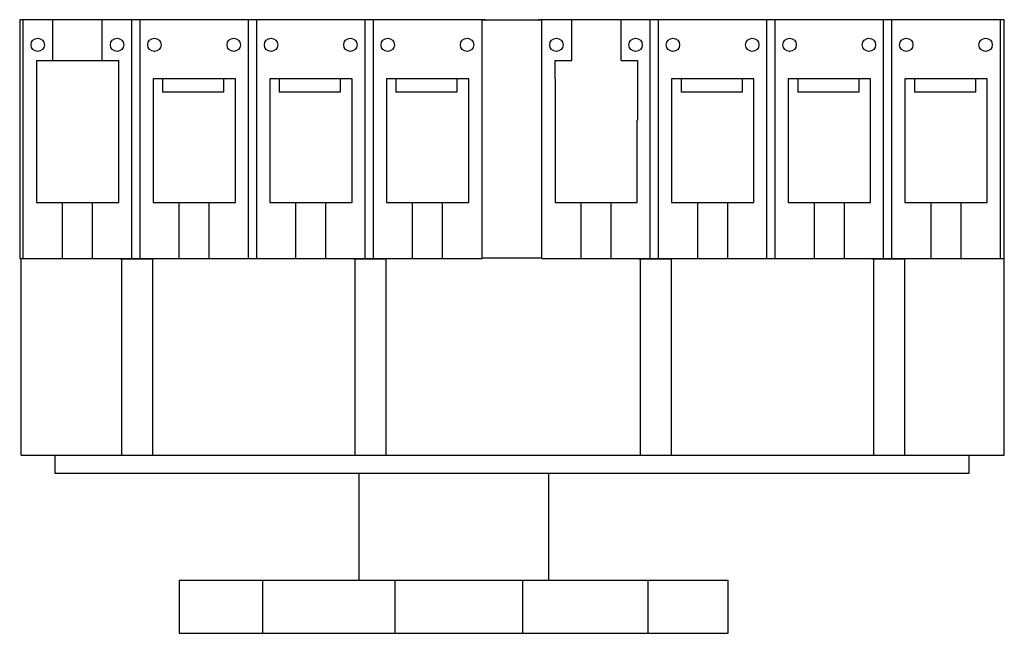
# Model space of a CAD drawing. Header units: millimetres. Extents: x 40 to 335, y 173 to 357.
import ezdxf

# ---------------------------------------------------------------- set-up
doc = ezdxf.new("R2010")
doc.units = ezdxf.units.MM
doc.header["$LTSCALE"] = 34.424311
doc.layers.get('0').update_dxf_attribs({"linetype": 'CONTINUOUS'})

msp = doc.modelspace()

# ---------------------------------------------------------------- linework, layer by layer
at = {"color": 7, "linetype": 'Continuous'}
for p, q in [((39.65, 357.49), (39.65, 285.8)), ((39.65, 357.49), (179.35, 357.49)), ((40.65, 285.8), (40.65, 357.49)), ((49.55, 345.19), (49.55, 357.49)), ((64.41, 345.19), (64.41, 357.49)), ((73.25, 285.8), (73.25, 357.49)), ((75.75, 285.8), (75.75, 357.49)), ((108.25, 285.8), (108.25, 357.49)), ((110.75, 285.8), (110.75, 357.49)), ((143.25, 285.8), (143.25, 357.49)), ((145.75, 285.8), (145.75, 357.49)), ((178.35, 285.8), (178.35, 357.49)), ((179.35, 357.49), (179.35, 357.39)), ((195.25, 357.49), (195.25, 357.39)), ((195.25, 357.49), (334.95, 357.49)), ((196.25, 285.8), (196.25, 357.49)), ((205.25, 345.27), (205.25, 357.49)), ((220.11, 345.27), (220.11, 357.49)), ((228.85, 285.8), (228.85, 357.49)), ((231.35, 285.8), (231.35, 357.49)), ((263.85, 285.8), (263.85, 357.49)), ((266.35, 285.8), (266.35, 357.49)), ((298.85, 285.8), (298.85, 357.49)), ((301.35, 285.8), (301.35, 357.49)), ((333.95, 285.8), (333.95, 357.49)), ((334.95, 357.49), (334.95, 285.8)), ((178.35, 357.39), (196.25, 357.39)), ((44.65, 345.19), (44.65, 302.54)), ((44.65, 345.19), (69.35, 345.19)), ((69.35, 302.54), (69.35, 345.19)), ((200.34, 339.69), (200.34, 345.27)), ((200.34, 345.27), (205.25, 345.27)), ((220.11, 345.27), (225.04, 345.27)), ((225.04, 345.27), (225.04, 327.32)), ((79.65, 339.69), (79.65, 302.54)), ((104.35, 339.69), (79.65, 339.69)), ((82.5, 339.69), (82.5, 335.69)), ((100.8, 339.69), (100.8, 335.69)), ((104.35, 302.54), (104.35, 339.69)), ((114.65, 339.69), (114.65, 302.54)), ((139.35, 339.69), (114.65, 339.69)), ((117.5, 339.69), (117.5, 335.69)), ((135.8, 339.69), (135.8, 335.69)), ((139.35, 302.54), (139.35, 339.69)), ((149.65, 339.69), (149.65, 302.54)), ((174.35, 339.69), (149.65, 339.69)), ((152.5, 339.69), (152.5, 335.69)), ((170.8, 339.69), (170.8, 335.69)), ((174.35, 302.54), (174.35, 339.69)), ((200.25, 339.69), (200.25, 302.54)), ((200.34, 339.69), (200.25, 339.69)), ((235.25, 339.69), (235.25, 302.54)), ((259.95, 339.69), (235.25, 339.69)), ((238.1, 339.69), (238.1, 335.69)), ((256.4, 339.69), (256.4, 335.69)), ((259.95, 302.54), (259.95, 339.69)), ((294.95, 339.69), (270.25, 339.69)), ((270.25, 339.69), (270.25, 302.54)), ((273.1, 339.69), (273.1, 335.69)), ((291.4, 339.69), (291.4, 335.69)), ((294.95, 302.54), (294.95, 339.69)), ((329.95, 339.69), (305.25, 339.69)), ((305.25, 339.69), (305.25, 302.54)), ((308.1, 339.69), (308.1, 335.69)), ((326.4, 339.69), (326.4, 335.69)), ((329.95, 302.54), (329.95, 339.69)), ((100.8, 335.69), (82.5, 335.69)), ((135.8, 335.69), (117.5, 335.69)), ((170.8, 335.69), (152.5, 335.69)), ((256.4, 335.69), (238.1, 335.69)), ((291.4, 335.69), (273.1, 335.69)), ((326.4, 335.69), (308.1, 335.69)), ((224.95, 302.54), (224.95, 327.32)), ((225.04, 327.32), (224.95, 327.32)), ((44.65, 302.54), (69.35, 302.54)), ((52.5, 285.8), (52.5, 302.54)), ((61.5, 285.8), (61.5, 302.54)), ((79.65, 302.54), (104.35, 302.54)), ((87.5, 285.8), (87.5, 302.54)), ((96.5, 285.8), (96.5, 302.54)), ((114.65, 302.54), (139.35, 302.54)), ((122.5, 285.8), (122.5, 302.54)), ((131.5, 285.8), (131.5, 302.54)), ((149.65, 302.54), (174.35, 302.54)), ((157.5, 285.8), (157.5, 302.54)), ((166.5, 285.8), (166.5, 302.54)), ((200.25, 302.54), (224.95, 302.54)), ((208.1, 285.8), (208.1, 302.54)), ((217.1, 285.8), (217.1, 302.54)), ((235.25, 302.54), (259.95, 302.54)), ((243.1, 285.8), (243.1, 302.54)), ((252.1, 285.8), (252.1, 302.54)), ((270.25, 302.54), (294.95, 302.54)), ((278.1, 285.8), (278.1, 302.54)), ((287.1, 285.8), (287.1, 302.54)), ((305.25, 302.54), (329.95, 302.54)), ((313.1, 285.8), (313.1, 302.54)), ((322.1, 285.8), (322.1, 302.54)), ((39.65, 285.8), (178.35, 285.8)), ((40.05, 226.7), (40.05, 285.8)), ((69.75, 285.7), (69.75, 285.8)), ((69.75, 285.7), (79.5, 285.7)), ((70.29, 226.7), (70.29, 285.7)), ((79.25, 285.8), (79.25, 285.7)), ((79.5, 285.7), (79.5, 226.7)), ((139.75, 285.7), (139.75, 285.8)), ((139.75, 285.7), (149.5, 285.7)), ((140.29, 226.7), (140.29, 285.7)), ((149.25, 285.8), (149.25, 285.7)), ((149.5, 285.7), (149.5, 226.7)), ((196.25, 285.9), (178.35, 285.9)), ((196.25, 285.8), (335.05, 285.8)), ((225.35, 285.7), (225.35, 285.8)), ((225.35, 285.7), (235.1, 285.7)), ((225.89, 226.7), (225.89, 285.7)), ((234.85, 285.8), (234.85, 285.7)), ((235.1, 285.7), (235.1, 226.7)), ((295.35, 285.7), (295.35, 285.8)), ((295.35, 285.7), (305.1, 285.7)), ((295.89, 226.7), (295.89, 285.7)), ((304.85, 285.8), (304.85, 285.7)), ((305.1, 285.7), (305.1, 226.7)), ((335.05, 226.7), (335.05, 285.8)), ((40.05, 226.7), (335.05, 226.7)), ((50.2, 226.7), (50.2, 221.2)), ((324.4, 226.7), (324.4, 221.2)), ((324.4, 221.2), (50.2, 221.2)), ((141.35, 221.2), (141.35, 189.2)), ((198.25, 221.2), (198.25, 189.2)), ((87.48, 189.2), (87.48, 173.2)), ((87.48, 189.2), (252.17, 189.2)), ((112.54, 189.2), (112.54, 173.2)), ((152.19, 189.2), (152.19, 173.2)), ((190.49, 189.2), (190.49, 173.2)), ((228.19, 173.2), (228.19, 189.2)), ((252.17, 173.2), (252.17, 189.2)), ((87.48, 173.2), (252.17, 173.2))]:
    msp.add_line(p, q, dxfattribs=at)
for centre in [(45.05, 349.94), (68.85, 349.94), (80.05, 349.94), (103.85, 349.94), (115.05, 349.94), (138.85, 349.94), (150.05, 349.94), (173.85, 349.94), (200.65, 349.94), (224.45, 349.94), (235.65, 349.94), (259.45, 349.94), (270.65, 349.94), (294.45, 349.94), (305.65, 349.94), (329.45, 349.94)]:
    msp.add_circle(centre, 2, dxfattribs=at)

doc.saveas('drawing.dxf')
